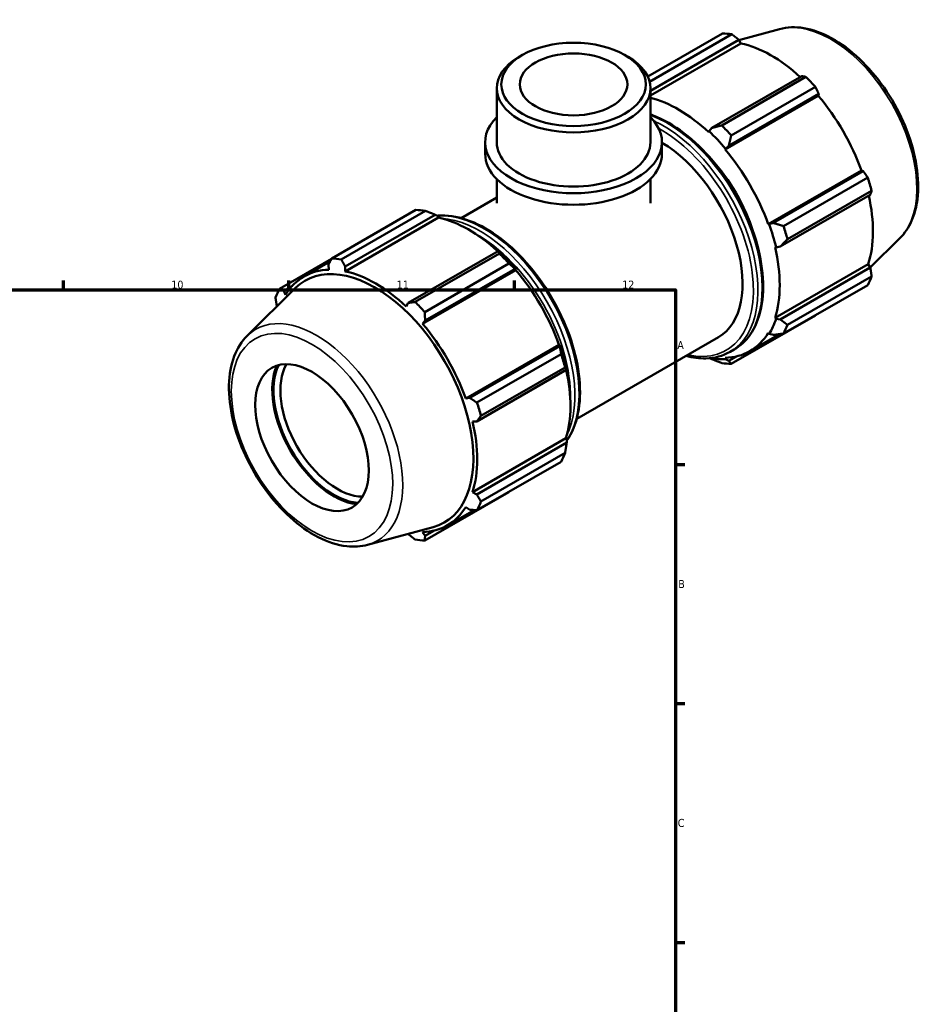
# Model space of a CAD drawing. Header units: millimetres. Extents: x 0 to 931, y 0 to 859.
# Tile 6 of 6: x 617 to 899, y 352 to 658. Entities that reach past the tile are written whole.
import ezdxf

# ---------------------------------------------------------------- set-up
doc = ezdxf.new("R2010")
doc.units = ezdxf.units.MM
for name, color, linetype, lineweight in [('Border (ISO)', 7, 'Continuous', 70), ('Visible (ISO)', 7, 'Continuous', 50), ('Visible Narrow (ISO)', 7, 'Continuous', 35)]:
    doc.layers.add(name, color=color, linetype=linetype, lineweight=lineweight)
doc.styles.add('Note Text (ISO)', font='tahoma.ttf')

# ---------------------------------------------------------------- blocks, each defined once
blk = doc.blocks.new('Borders Default Border')
at = {"layer": 'Border (ISO)'}
for p, q in [((630.75, 574), (630.75, 576.9)), ((700.83, 574), (700.83, 576.9)), ((770.92, 574), (770.92, 576.9)), ((821, 519.75), (823.9, 519.75)), ((821, 445.5), (823.9, 445.5)), ((821, 371.25), (823.9, 371.25))]:
    blk.add_line(p, q, dxfattribs=at)
at = {"layer": 'Border (ISO)', "flags": 128}
blk.add_lwpolyline([(20, 20), (20, 574), (821, 574), (821, 20), (20, 20)], dxfattribs=at)
at = {"layer": 'Border (ISO)', "color": 232, "true_color": 0xca0064, "char_height": 2.5, "attachment_point": 7, "style": 'Note Text (ISO)'}
for s, insert in [('10', (664.29, 574.35)), ('11', (734.37, 574.4)), ('12', (804.46, 574.4)), ('A', (821.59, 555.62)), ('B', (821.89, 481.37)), ('C', (821.73, 407.08))]:
    blk.add_mtext(s, dxfattribs=dict(at, insert=insert))

msp = doc.modelspace()

# ---------------------------------------------------------------- linework, layer by layer
at = {"layer": 'Visible (ISO)'}
for p, q in [((853.402, 655.097), (840.755, 651.667)), ((812.379, 640.367), (835.613, 653.747)), ((838.576, 653.459), (812.98, 638.72)), ((813.234, 635.919), (840.712, 651.742)), ((813.234, 634.443), (841.349, 650.634)), ((840.712, 651.742), (841.349, 650.634)), ((773.384, 647.006), (772.366, 646.415)), ((805.28, 647.006), (806.298, 646.415)), ((860.308, 640.458), (832.336, 624.35)), ((835.388, 625.151), (861.561, 640.223)), ((765.431, 619.906), (765.431, 636.72)), ((813.234, 619.906), (813.234, 636.72)), ((864.524, 637.098), (838.351, 622.026)), ((836.434, 617.651), (865.416, 634.34)), ((837.583, 618.815), (865.555, 634.923)), ((865.555, 634.923), (865.416, 634.34)), ((832.336, 624.35), (831.453, 623.328)), ((831.453, 623.328), (831.351, 623.012)), ((761.845, 616.309), (761.845, 619.906)), ((816.819, 616.309), (816.819, 619.906)), ((836.591, 617.908), (837.583, 618.815)), ((836.434, 617.651), (836.591, 617.908)), ((849.858, 594.401), (878.839, 611.09)), ((879.412, 610.923), (851.44, 594.815)), ((854.604, 593.874), (880.777, 608.947)), ((878.839, 611.09), (879.412, 610.923)), ((765.431, 600.928), (765.431, 608.493)), ((813.234, 600.928), (813.234, 608.493)), ((853.613, 587.496), (881.585, 603.604)), ((882.005, 604.814), (855.832, 589.742)), ((754.382, 596.357), (765.431, 602.72)), ((714.14, 583.795), (740.313, 598.867)), ((743.276, 598.58), (717.103, 583.508)), ((718.356, 581.283), (746.328, 597.391)), ((746.328, 597.391), (747.211, 596.915)), ((747.211, 596.915), (747.313, 596.482)), ((747.313, 596.482), (718.332, 579.793)), ((850.159, 594.408), (849.858, 594.401)), ((851.44, 594.815), (850.159, 594.408)), ((852.287, 587.242), (853.613, 587.496)), ((890.818, 590.123), (881.571, 580.973)), ((765.924, 586.106), (737.952, 569.998)), ((740.088, 570.271), (766.261, 585.343)), ((766.399, 585.866), (765.924, 586.106)), ((851.963, 587.311), (852.287, 587.242)), ((714.086, 583.692), (697.887, 574.363)), ((705.547, 578.205), (713.669, 582.882)), ((713.109, 581.791), (713.248, 580.286)), ((769.224, 582.218), (743.051, 567.146)), ((851.963, 565.362), (880.945, 582.051)), ((880.945, 582.051), (881.585, 580.948)), ((718.332, 579.793), (718.356, 581.283)), ((771.38, 580.189), (742.399, 563.499)), ((743.2, 564.463), (771.172, 580.571)), ((771.172, 580.571), (771.537, 580.446)), ((771.537, 580.446), (771.38, 580.189)), ((881.585, 580.948), (853.613, 564.84)), ((699.252, 573.75), (701.907, 575.279)), ((880.777, 575.52), (854.604, 560.447)), ((855.832, 563.166), (882.005, 578.239)), ((687.846, 559.76), (702.865, 574.621)), ((699.825, 572.496), (699.252, 573.75)), ((737.952, 569.998), (737.315, 568.861)), ((697.079, 568.935), (697.093, 568.91)), ((838.351, 551.015), (864.524, 566.087)), ((742.399, 563.499), (743.2, 564.463)), ((852.287, 565.058), (851.963, 565.362)), ((853.613, 564.84), (852.287, 565.058)), ((844.136, 554.988), (853.311, 560.272)), ((849.858, 560.697), (850.159, 560.343)), ((850.159, 560.343), (851.44, 560.024)), ((784.804, 556.939), (755.822, 540.249)), ((784.804, 556.939), (785.105, 556.946)), ((785.105, 556.946), (785.028, 556.571)), ((790.312, 533.963), (834.403, 559.353)), ((785.028, 556.571), (757.056, 540.463)), ((759.304, 538.995), (785.478, 554.067)), ((837.985, 554.769), (839.281, 555.516)), ((831.739, 552.813), (832.336, 552.492)), ((836.591, 552.469), (836.434, 552.907)), ((837.583, 551.983), (836.591, 552.469)), ((839.955, 553.349), (837.583, 551.983)), ((759.23, 533.145), (787.202, 549.253)), ((786.705, 549.934), (760.532, 534.862)), ((787.202, 549.253), (787.233, 549.78)), ((757.056, 540.463), (755.822, 540.249)), ((757.928, 533.159), (759.23, 533.145)), ((786.909, 527.9), (757.928, 511.211)), ((787.202, 526.596), (759.23, 510.488)), ((786.909, 527.9), (787.233, 527.596)), ((787.233, 527.596), (787.202, 526.596)), ((760.532, 508.287), (786.705, 523.359)), ((785.478, 520.64), (759.304, 505.568)), ((743.051, 496.136), (769.224, 511.208)), ((759.23, 510.488), (757.928, 511.211)), ((750.1, 500.837), (758.388, 505.609)), ((755.822, 506.546), (757.056, 505.673)), ((725.262, 494.786), (745.654, 500.316)), ((745.919, 499.197), (743.2, 497.631)), ((737.909, 498.216), (737.952, 498.14)), ((743.2, 497.631), (742.399, 498.756))]:
    msp.add_line(p, q, dxfattribs=at)
for centre, major_axis, ratio, start_param, end_param in [((850.069, 609.917), (-23.954, 41.596), 0.5780931, 5.8451561, 5.9396837), ((850.841, 610.362), (22.277, -38.684), 0.5780931, 2.0696433, 2.6635608), ((789.332, 636.72), (-23.901, 0), 0.5758617, 5.5016397, 10.2063236), ((850.069, 609.917), (23.954, -41.596), 0.5780931, 1.9181653, 2.0126929), ((821.859, 593.672), (-22.277, 38.684), 0.5780931, 5.1942882, 5.7764977), ((850.841, 610.362), (22.277, -38.684), 0.5780931, 1.2672974, 1.8781627), ((789.332, 619.906), (-27.487, 0), 0.5758617, 5.7667102, 9.9412531), ((823.895, 594.845), (-23.954, 41.596), 0.5780931, 5.059758, 5.1542856), ((821.859, 593.672), (22.516, -39.1), 0.5780931, 1.8781627, 2.0526956), ((789.332, 619.906), (-23.901, 0), 0.5758617, 0, 3.1415927), ((816.438, 590.55), (17.965, -31.197), 0.5780931, 0, 2.3431619), ((789.332, 616.309), (-27.487, 0), 0.5758617, 0, 3.1415927), ((821.859, 593.672), (-22.277, 38.684), 0.5780931, 4.4088901, 5.0197553), ((821.859, 593.672), (17.965, -31.197), 0.5780931, 1.201355, 1.9402377), ((850.069, 609.917), (23.954, -41.596), 0.5780931, 1.1327672, 1.2272947), ((850.841, 610.362), (22.277, -38.684), 0.5780931, 0.4818993, 1.0759774), ((754.769, 555.038), (-23.954, 41.596), 0.5780931, 5.8451561, 5.9396837), ((756.805, 556.21), (22.277, -38.684), 0.5780931, 2.0696433, 2.6635608), ((821.859, 593.672), (22.516, -39.1), 0.5780931, 1.0927645, 1.2672974), ((823.895, 594.845), (-23.954, 41.596), 0.5780931, 4.2743598, 4.3688874), ((754.769, 555.038), (23.954, -41.596), 0.5780931, 1.9181653, 2.0126929), ((756.805, 556.21), (-22.516, 39.1), 0.5780931, 5.0197553, 5.1942882), ((821.859, 593.672), (-22.277, 38.684), 0.5780931, 3.6234919, 4.2343571), ((727.531, 539.352), (-21.641, 37.581), 0.5780931, 2.9904271, 6.4343509), ((728.595, 539.965), (-23.954, 41.596), 0.5780931, 5.8451561, 5.9396837), ((727.824, 539.521), (-22.277, 38.684), 0.5780931, 5.9796864, 6.5905516), ((727.824, 539.521), (-22.277, 38.684), 0.5780931, 5.1942882, 5.8051535), ((756.805, 556.21), (22.277, -38.684), 0.5780931, 1.2672974, 1.8781627), ((850.069, 609.917), (23.954, -41.596), 0.5780931, 0.347369, 0.4418966), ((728.595, 539.965), (-23.954, 41.596), 0.5780931, 0.347369, 0.4418966), ((728.595, 539.965), (23.954, -41.596), 0.5780931, 1.9181653, 2.0126929), ((727.824, 539.521), (-22.277, 38.684), 0.5780931, 4.4088901, 5.0197553), ((821.859, 593.672), (22.516, -39.1), 0.5780931, 0.3073663, 0.4818993), ((823.895, 594.845), (23.954, -41.596), 0.5780931, 0.347369, 0.4418966), ((821.859, 593.672), (22.277, -38.684), 0.5780931, 5.9796864, 6.5905516), ((756.805, 556.21), (-22.516, 39.1), 0.5780931, 4.2343571, 4.4088901), ((754.769, 555.038), (23.954, -41.596), 0.5780931, 1.1327672, 1.2272947), ((715.852, 532.627), (12.476, -21.665), 0.5780931, 3.459816, 5.964962), ((821.859, 593.672), (22.516, -39.1), 0.5780931, 5.8250876, 5.9796864), ((823.895, 594.845), (23.954, -41.596), 0.5780931, 5.8451561, 5.9396837), ((714.791, 532.016), (-13.492, 23.43), 0.5780931, 0.4061443, 2.7354483), ((714.791, 532.016), (-13.224, 22.964), 0.5780931, 0.3714583, 2.7701344), ((756.805, 556.21), (22.277, -38.684), 0.5780931, 0.4818993, 1.0759774), ((728.595, 539.965), (23.954, -41.596), 0.5780931, 1.1327672, 1.2272947), ((727.824, 539.521), (-22.277, 38.684), 0.5780931, 3.6234919, 4.2343571), ((754.769, 555.038), (23.954, -41.596), 0.5780931, 0.347369, 0.4418966), ((728.595, 539.965), (23.954, -41.596), 0.5780931, 0.347369, 0.4418966), ((727.824, 539.521), (22.277, -38.684), 0.5780931, 5.9796864, 6.5905516), ((728.595, 539.965), (23.954, -41.596), 0.5780931, 5.8451561, 5.9396837)]:
    msp.add_ellipse(centre, major_axis=major_axis, ratio=ratio, start_param=start_param, end_param=end_param, dxfattribs=at)
for centre, major_axis, ratio in [((789.332, 637.892), (22.467, 0), 0.5758617), ((789.332, 637.892), (16.731, 0), 0.5758617), ((708.015, 528.114), (12.476, -21.665), 0.5780931)]:
    msp.add_ellipse(centre, major_axis=major_axis, ratio=ratio, dxfattribs=at)
for points, knots in [([(853.402, 655.097), (855.749, 655.733), (858.289, 655.811), (863.724, 654.916), (866.635, 653.847), (872.486, 650.634), (875.425, 648.448), (880.963, 643.223), (883.562, 640.187), (888.172, 633.58), (890.184, 630.014), (893.438, 622.689), (894.679, 618.932), (896.257, 611.568), (896.59, 607.963), (896.261, 601.254), (895.6, 598.147), (893.513, 593.406), (892.308, 591.598), (890.818, 590.123)], [5.6508865, 5.6508865, 5.6508865, 5.6508865, 5.9414672, 5.9414672, 6.2600776, 6.2600776, 6.59097, 6.59097, 6.9211718, 6.9211718, 7.2498571, 7.2498571, 7.5786217, 7.5786217, 7.9089938, 7.9089938, 8.2396148, 8.2396148, 8.4901479, 8.4901479, 8.4901479, 8.4901479]), ([(813.234, 628.539), (813.532, 628.435), (813.83, 628.325), (817.298, 626.987), (820.522, 625.131), (826.788, 620.35), (829.829, 617.423), (835.417, 610.806), (837.965, 607.118), (842.317, 599.35), (844.122, 595.272), (846.81, 587.125), (847.692, 583.058), (848.433, 575.333), (848.29, 571.676), (846.966, 565.153), (845.786, 562.282), (842.796, 558.103), (841.161, 556.598), (839.281, 555.516)], [6.0898478, 6.0898478, 6.0898478, 6.0898478, 6.1203645, 6.1203645, 6.4436081, 6.4436081, 6.7675509, 6.7675509, 7.090816, 7.090816, 7.4138176, 7.4138176, 7.7371549, 7.7371549, 8.0611622, 8.0611622, 8.3839379, 8.3839379, 8.6413135, 8.6413135, 8.6413135, 8.6413135]), ([(746.925, 597.069), (747.359, 597.112), (747.798, 597.138), (751.083, 597.213), (754.119, 596.622), (760.375, 594.208), (763.6, 592.352), (769.866, 587.571), (772.907, 584.644), (778.495, 578.026), (781.042, 574.338), (785.395, 566.571), (787.2, 562.493), (789.888, 554.346), (790.77, 550.279), (791.511, 542.554), (791.368, 538.897), (790.046, 532.387), (788.874, 529.526), (787.221, 527.206)], [5.756111, 5.756111, 5.756111, 5.756111, 5.8053238, 5.8053238, 6.1203645, 6.1203645, 6.4436081, 6.4436081, 6.7675509, 6.7675509, 7.090816, 7.090816, 7.4138176, 7.4138176, 7.7371549, 7.7371549, 8.0611622, 8.0611622, 8.3826247, 8.3826247, 8.3826247, 8.3826247]), ([(687.846, 559.76), (686.118, 558.049), (684.775, 555.891), (682.821, 550.742), (682.285, 547.687), (682.127, 541.014), (682.543, 537.375), (684.282, 529.963), (685.604, 526.191), (689.004, 518.887), (691.078, 515.356), (695.78, 508.865), (698.407, 505.906), (703.984, 500.846), (706.935, 498.748), (712.902, 495.665), (715.922, 494.678), (721.07, 494.103), (723.239, 494.237), (725.262, 494.786)], [0.9346301, 0.9346301, 0.9346301, 0.9346301, 1.2252108, 1.2252108, 1.5438212, 1.5438212, 1.8747136, 1.8747136, 2.2049154, 2.2049154, 2.5336007, 2.5336007, 2.8623653, 2.8623653, 3.1927374, 3.1927374, 3.5233584, 3.5233584, 3.7738915, 3.7738915, 3.7738915, 3.7738915]), ([(837.985, 554.769), (835.752, 553.483), (833.179, 552.798), (828.453, 552.69), (826.39, 552.958), (824.282, 553.525)], [2.3581282, 2.3581282, 2.3581282, 2.3581282, 2.66373117, 2.66373117, 2.88204566, 2.88204566, 2.88204566, 2.88204566])]:
    msp.add_open_spline(points, degree=3, knots=knots, dxfattribs=at)
for points, weights in [([(840.712, 651.742), (839.67, 652.586), (838.576, 653.459)], [1.0012831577, 1.00105004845, 1]), ([(861.561, 640.223), (860.926, 640.345), (860.308, 640.458)], [1, 1.00105004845, 1.0012831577]), ([(865.555, 634.923), (865.055, 635.991), (864.524, 637.098)], [1.0012831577, 1.00105004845, 1]), ([(835.388, 625.151), (833.818, 624.735), (832.336, 624.35)], [1.01498202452, 1.01069401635, 1.00560255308]), ([(837.583, 618.815), (837.946, 620.38), (838.351, 622.026)], [1.00560255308, 1.01069401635, 1.01498202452]), ([(880.777, 608.947), (880.085, 609.957), (879.412, 610.923)], [1, 1.00105004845, 1.0012831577]), ([(881.585, 603.604), (881.795, 604.199), (882.005, 604.814)], [1.0012831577, 1.00105004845, 1]), ([(743.276, 598.58), (744.847, 597.981), (746.328, 597.391)], [1.01498202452, 1.01069401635, 1.00560255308]), ([(854.604, 593.874), (852.976, 594.347), (851.44, 594.815)], [1.01498202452, 1.01069401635, 1.00560255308]), ([(853.613, 587.496), (854.686, 588.589), (855.832, 589.742)], [1.00560255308, 1.01069401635, 1.01498202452]), ([(765.924, 586.106), (766.103, 585.74), (766.261, 585.343)], [1.00560255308, 1.01069401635, 1.01498202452]), ([(713.109, 581.791), (713.61, 582.77), (714.14, 583.795)], [1.0012831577, 1.00105004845, 1]), ([(717.103, 583.508), (717.738, 582.37), (718.356, 581.283)], [1, 1.00105004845, 1.0012831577]), ([(769.224, 582.218), (770.231, 581.386), (771.172, 580.571)], [1.01498202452, 1.01069401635, 1.00560255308]), ([(882.005, 578.239), (881.795, 579.623), (881.585, 580.948)], [1, 1.00105004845, 1.0012831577]), ([(697.887, 574.363), (698.579, 574.048), (699.252, 573.75)], [1, 1.00105004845, 1.0012831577]), ([(697.079, 568.935), (696.869, 570.259), (696.659, 571.644)], [1.0012831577, 1.00105004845, 1]), ([(737.952, 569.998), (738.994, 570.129), (740.088, 570.271)], [1.0012831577, 1.00105004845, 1]), ([(743.051, 567.146), (743.123, 565.775), (743.2, 564.463)], [1, 1.00105004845, 1.0012831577]), ([(864.524, 566.087), (864.551, 566.139), (864.578, 566.191)], [1, 1.00005293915, 1.00010380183]), ([(855.832, 563.166), (854.686, 564.012), (853.613, 564.84)], [1.01498202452, 1.01069401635, 1.00560255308]), ([(851.44, 560.024), (852.976, 560.224), (854.604, 560.447)], [1.00560255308, 1.01069401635, 1.01498202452]), ([(785.028, 556.571), (785.262, 555.352), (785.478, 554.067)], [1.00560255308, 1.01069401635, 1.01498202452]), ([(832.336, 552.492), (833.818, 551.902), (835.388, 551.303)], [1.00560255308, 1.01069401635, 1.01498202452]), ([(838.351, 551.015), (837.946, 551.501), (837.583, 551.983)], [1.01498202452, 1.01069401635, 1.00560255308]), ([(786.705, 549.934), (786.972, 549.594), (787.202, 549.253)], [1.01498202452, 1.01069401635, 1.00560255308]), ([(757.056, 540.463), (758.153, 539.741), (759.304, 538.995)], [1.0012831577, 1.00105004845, 1]), ([(760.532, 534.862), (759.863, 533.983), (759.23, 533.145)], [1, 1.00105004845, 1.0012831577]), ([(787.202, 526.596), (786.972, 525.018), (786.705, 523.359)], [1.00560255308, 1.01069401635, 1.01498202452]), ([(769.326, 511.339), (769.275, 511.273), (769.224, 511.208)], [1.01454541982, 1.01476475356, 1.01498202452]), ([(759.23, 510.488), (759.863, 509.407), (760.532, 508.287)], [1.0012831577, 1.00105004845, 1]), ([(759.304, 505.568), (758.153, 505.619), (757.056, 505.673)], [1, 1.00105004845, 1.0012831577]), ([(740.088, 496.423), (738.994, 497.297), (737.952, 498.14)], [1, 1.00105004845, 1.0012831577]), ([(743.2, 497.631), (743.123, 496.896), (743.051, 496.136)], [1.0012831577, 1.00105004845, 1])]:
    msp.add_rational_spline(points, weights, degree=2, dxfattribs=at)
at = {"layer": 'Visible Narrow (ISO)'}
for centre, major_axis, start_param, end_param in [((869.249, 620.962), (-18.924, 32.862), 3.2927583, 6.1320197), ((818.441, 591.704), (20.84, -36.189), 0, 2.5354166), ((817.145, 590.958), (20.84, -36.189), 0, 2.4569073), ((816.438, 590.55), (20.341, -35.322), 5.7950712, 8.6647754), ((761.519, 558.925), (-20.84, 36.189), 3.4143808, 6.0128361), ((760.223, 558.178), (20.84, -36.189), 0.3629416, 2.778651), ((759.516, 557.771), (20.341, -35.322), 0.7544058, 2.3871869), ((709.415, 528.92), (-18.924, 32.862), 2.9904271, 6.4343509)]:
    msp.add_ellipse(centre, major_axis=major_axis, ratio=0.5780931, start_param=start_param, end_param=end_param, dxfattribs=at)
msp.add_ellipse((708.015, 528.114), major_axis=(17.703, -30.743), ratio=0.5780931, dxfattribs=at)

# ---------------------------------------------------------------- block references
msp.add_blockref('Borders Default Border', (0, 0))

doc.saveas('drawing.dxf')
